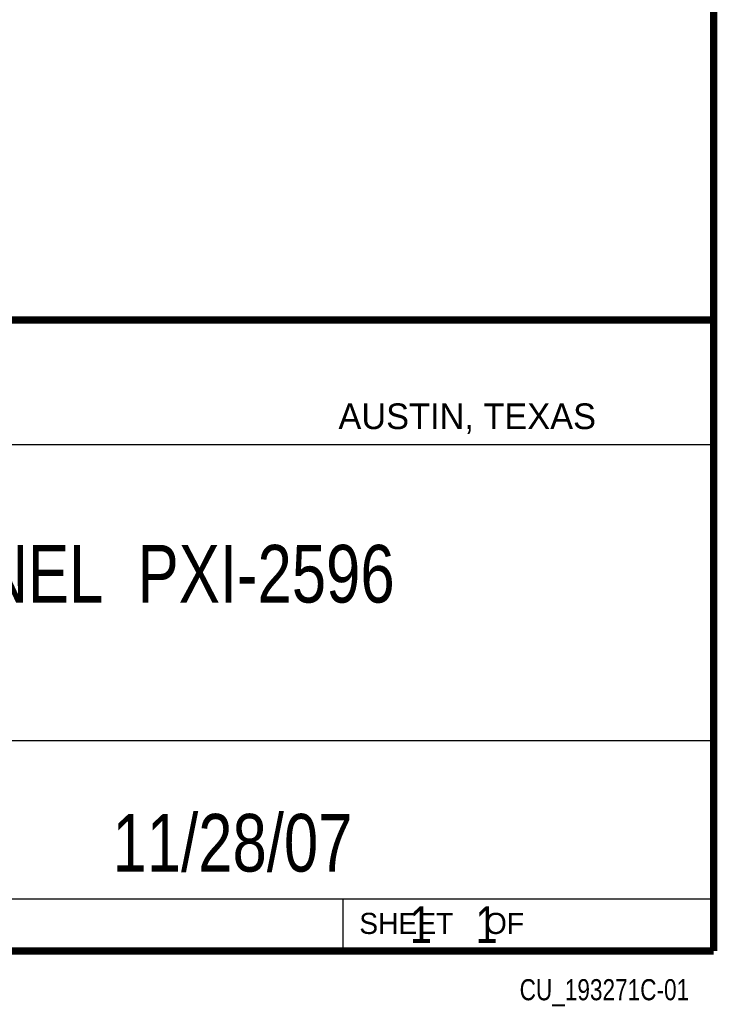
# Model space of a CAD drawing. Header units: inches. Extents: x 0.2 to 16.8, y 0.1 to 10.8.
# Tile 41 of 59: x 14.9 to 16.8, y 0.1 to 2.8. Entities that reach past the tile are written whole.
import ezdxf
from ezdxf.enums import TextEntityAlignment as Align

# ---------------------------------------------------------------- set-up
doc = ezdxf.new("R2010")
doc.units = ezdxf.units.IN
doc.header["$LTSCALE"] = 0.935
doc.header["$MEASUREMENT"] = 0
doc.layers.get('0').update_dxf_attribs({"linetype": 'CONTINUOUS'})
doc.styles.get("Standard").update_dxf_attribs({"font": 'txt', "width": 0.8})

msp = doc.modelspace()

# ---------------------------------------------------------------- linework, layer by layer
at = {"color": 2, "linetype": 'CONTINUOUS'}
for p, q in [((13.0652, 1.9695), (16.745, 1.9695)), ((16.745, 1.9695), (16.745, 0.2605)), ((13.0653, 1.6329), (16.75, 1.6329)), ((13.0652, 0.8295), (16.745, 0.8295)), ((13.0652, 0.4005), (16.745, 0.4005)), ((15.745, 0.4005), (15.745, 0.2605)), ((13.0652, 0.2605), (16.745, 0.2605)), ((15.7462, 0.2607), (16.7462, 0.2607)), ((15.7462, 0.2607), (15.7462, 0.2602)), ((15.7462, 0.2602), (16.7462, 0.2602)), ((16.7462, 0.2607), (16.7462, 0.2602))]:
    msp.add_line(p, q, dxfattribs=at)
at = {"color": 7, "linetype": 'CONTINUOUS', "const_width": 0.02}
for points in [[(16.75, 0.2586), (16.75, 10.7586)], [(11.4718, 1.9702), (16.75, 1.9707)], [(0.25, 0.2586), (16.75, 0.2586)]]:
    msp.add_lwpolyline(points, dxfattribs=at)

# ---------------------------------------------------------------- texts
at = {"color": 2, "linetype": 'CONTINUOUS'}
for s, height, p in [('AUSTIN, TEXAS', 0.069617, (15.7327, 1.6745)), ('SHEET    OF', 0.057262, (15.7892, 0.3052))]:
    msp.add_text(s, height=height, dxfattribs=at).set_placement(p)
at = {"color": 2, "linetype": 'CONTINUOUS', "width": 0.8}
msp.add_text('CU_193271C-01', height=0.057262, dxfattribs=at).set_placement((16.6837, 0.1254), align=Align.RIGHT)
at = {"color": 7, "linetype": 'CONTINUOUS'}
for s, insert, char_height, width, attachment_point in [('FRONT PANEL  PXI-2596 \\P ', (14.9051, 1.3603), 0.15625, 2.75, 2), ('11/28/07 ', (15.4455, 0.6307), 0.15625, 1.125, 2), ('    1    1', (15.8075, 0.3805), 0.1, 0.8, 1)]:
    msp.add_mtext(s, dxfattribs=dict(at, insert=insert, char_height=char_height, width=width, attachment_point=attachment_point))

doc.saveas('drawing.dxf')
